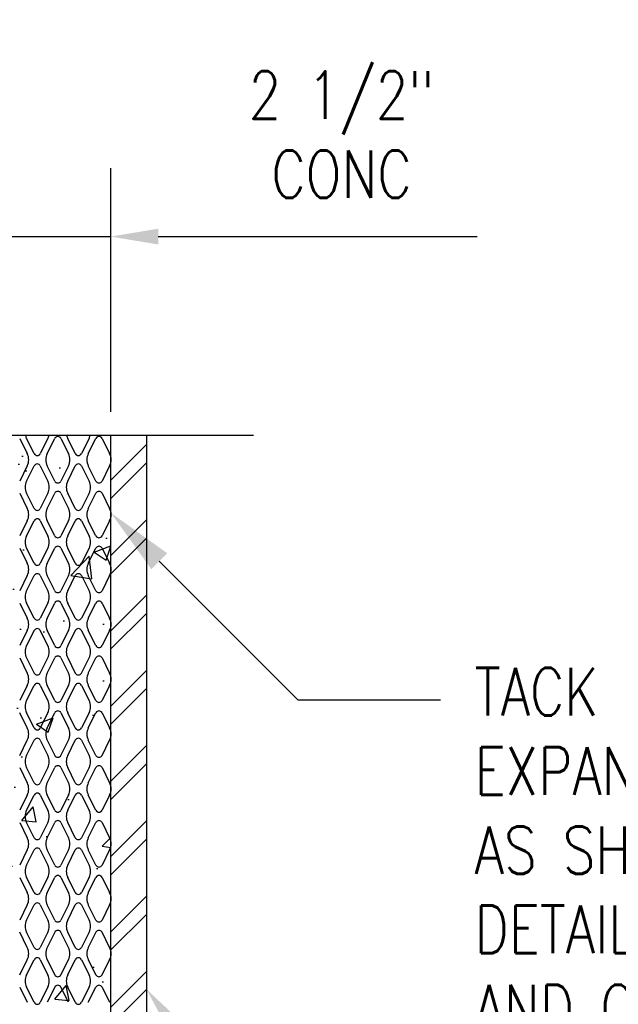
# Model space of a CAD drawing. Header units: inches. Extents: x 19 to 297, y 45 to 143.
# Tile 10 of 23: x 169 to 175, y 52 to 62. Entities that reach past the tile are written whole.
import ezdxf
from ezdxf import colors
from ezdxf.entities.mleader import LeaderData, LeaderLine
from ezdxf.math import Vec2, Vec3

# ---------------------------------------------------------------- set-up
doc = ezdxf.new("R2010")
doc.units = ezdxf.units.IN
doc.header["$MEASUREMENT"] = 0
for name, color, linetype in [('A-DETL-MEDM', 3, 'Continuous'), ('A-DETL-THIN', 1, 'Continuous'), ('S-ANNO-DIMS', 1, 'Continuous'), ('S-ANNO-NOTE', 2, 'Continuous')]:
    doc.layers.add(name, color=color, linetype=linetype)
doc.layers.add('M-DETL-PATT', color=9, linetype='Continuous', true_color=0x808080)
doc.styles.add('Annotative', font='romans.shx', dxfattribs={"width": 0.8, "height": 0.125})
doc.dimstyles.new('Annotative', dxfattribs={"dimscale": 0, "dimtxt": 0.125, "dimasz": 0.125, "dimexe": 0.18, "dimexo": 0.0625, "dimgap": 0.09, "dimtad": 1, "dimdec": 3, "dimzin": 3, "dimdsep": 46, "dimlunit": 4, "dimtxsty": 'Annotative', "dimcen": 0.09, "dimclrt": 2, "dimazin": 2, "dimtfac": 1, "dimtdec": 3, "dimtmove": 0, "dimatfit": 0, "dimfxl": 1, "dimtfill": 1, "dimfrac": 2, "dimtolj": 1, "dimtzin": 0, "dimarcsym": 0})

# ---------------------------------------------------------------- blocks, each defined once
blk = doc.blocks.new('*D34')
at = {"layer": 'Defpoints', "color": 0, "transparency": 16777216}
for p in [(169.904, 59.932), (167.404, 57.838), (169.904, 57.838)]:
    blk.add_point(p, dxfattribs=at)
at = {"layer": 'S-ANNO-DIMS', "color": 0, "lineweight": -2, "transparency": 16777216}
for p, q in [((167.404, 58.088), (167.404, 60.652)), ((169.904, 58.088), (169.904, 60.652)), ((166.904, 59.932), (166.404, 59.932)), ((167.404, 59.932), (169.904, 59.932)), ((170.404, 59.932), (173.758, 59.932))]:
    blk.add_line(p, q, dxfattribs=at)
at = {"layer": 'S-ANNO-DIMS', "color": 0, "transparency": 16777216}
for points in [[(166.904, 60.015), (166.904, 59.849), (167.404, 59.932)], [(170.404, 60.015), (170.404, 59.849), (169.904, 59.932)]]:
    blk.add_solid(points, dxfattribs=at)
at = {"layer": 'S-ANNO-DIMS', "color": 2, "transparency": 16777216, "insert": (172.331, 61.006), "char_height": 0.5, "attachment_point": 5, "style": 'Annotative', "bg_fill": 3, "box_fill_scale": 1.25, "bg_fill_color": 256, "bg_fill_true_color": 13158600, "bg_fill_transparency": 0}
blk.add_mtext('\\A1;2 1/2"\\PCONC', dxfattribs=at)

msp = doc.modelspace()

# ---------------------------------------------------------------- hatches: boundary and pattern name
at = {"layer": 'M-DETL-PATT', "lineweight": -3}
h = msp.add_hatch(dxfattribs=at)
h.set_pattern_fill('AR-CONC', color=256, scale=0.25, style=0)
h.set_pattern_definition([(50, (0, 3.8136), (1.79315, -0.15688), [0.1875, -2.0625]), (355, (0, 3.8136), (-0.346878, 1.88048), [0.15, -1.65]), (100.4514, (0.1494, 3.8005), (1.446272, 1.7236), [0.15935, -1.752855]), (46.1842, (0, 4.3136), (2.668103, -0.413798), [0.28125, -3.09375]), (96.6356, (0.2223, 4.279), (2.336655, 2.435297), [0.239026, -2.629284]), (351.1842, (0, 4.3136), (2.336655, 2.435297), [0.225, -2.475]), (21, (0.25, 4.1886), (1.492268, -1.006547), [0.1875, -2.0625]), (326, (0.25, 4.1886), (0.608288, 1.812875), [0.15, -1.65]), (71.4514, (0.3744, 4.1047), (2.100556, 0.806328), [0.15935, -1.752855]), (37.5, (0, 3.81356), (0.0303996, 0.8322346), [0, -1.63, 0, -1.675, 0, -1.65625]), (7.5, (0, 3.8136), (0.657674, 0.9860293), [0, -0.955, 0, -1.5925, 0, -0.63125]), (327.5, (-0.5575, 3.81356), (1.334556, -0.0563872), [0, -0.625, 0, -1.95, 0, -2.5875]), (317.5, (-0.8075, 3.8136), (1.4579654, 0.2502625), [0, -0.8125, 0, -1.295, 0, -1.8375])])
h.paths.add_polyline_path([(167.4044, 57.8377), (169.9044, 57.8377), (169.9044, 51.8513), (169.7833, 51.796), (169.6796, 51.7125), (169.5997, 51.606), (169.5486, 51.4831), (169.5294, 51.3513), (169.4669, 50.4138), (169.4149, 50.2614), (169.3258, 50.1273), (169.2055, 50.0203), (169.0618, 49.9476), (168.9044, 49.9138), (167.2794, 49.9138), (167.3117, 49.9181), (167.3419, 49.9306), (167.3678, 49.9504), (167.3876, 49.9763), (167.4001, 50.0065), (167.4044, 50.0388), (167.4044, 51.8513)])
h = msp.add_hatch(dxfattribs=at)
h.set_pattern_fill('FP_1', color=8, style=0, pattern_type=2)
h.set_pattern_definition([(45, (67.24876, 3.81356), (-0.3959798, 0.3959798), []), (45, (67.24876, 4.41356), (-0.3959798, 0.3959798), [])])
h.paths.add_polyline_path([(170.2794, 57.8377), (170.2794, 49.9138), (169.9044, 49.9138), (169.9044, 57.8377)])

# ---------------------------------------------------------------- linework, layer by layer
at = {"layer": 'A-DETL-MEDM', "lineweight": -3}
for p, q in [((169.9044, 49.4138), (169.9044, 57.8377)), ((170.2794, 57.8377), (170.2794, 49.9138))]:
    msp.add_line(p, q, dxfattribs=at)
at = {"layer": 'A-DETL-THIN', "lineweight": -3}
for p, q in [((169.9044, 49.9138), (169.9044, 57.8377)), ((170.2794, 57.8377), (170.2794, 49.9138)), ((168.9462, 57.808), (169.026, 57.6484)), ((169.0982, 57.6484), (169.0184, 57.808)), ((169.2426, 57.808), (169.1628, 57.6484)), ((169.2349, 57.6484), (169.3147, 57.808)), ((169.3793, 57.808), (169.4591, 57.6484)), ((169.5313, 57.6484), (169.4515, 57.808)), ((169.6757, 57.808), (169.5959, 57.6484)), ((169.6681, 57.6484), (169.7479, 57.808)), ((169.8124, 57.808), (169.8922, 57.6484)), ((169.026, 57.5193), (168.9462, 57.3596)), ((169.0184, 57.3596), (169.0982, 57.5193)), ((169.1628, 57.5193), (169.2426, 57.3596)), ((169.3147, 57.3596), (169.2349, 57.5193)), ((169.4591, 57.5193), (169.3793, 57.3596)), ((169.4515, 57.3596), (169.5313, 57.5193)), ((169.5959, 57.5193), (169.6757, 57.3596)), ((169.7479, 57.3596), (169.6681, 57.5193)), ((169.8922, 57.5193), (169.8124, 57.3596)), ((168.9462, 57.2305), (169.026, 57.0709)), ((169.0982, 57.0709), (169.0184, 57.2305)), ((169.2426, 57.2305), (169.1628, 57.0709)), ((169.2349, 57.0709), (169.3147, 57.2305)), ((169.3793, 57.2305), (169.4591, 57.0709)), ((169.5313, 57.0709), (169.4515, 57.2305)), ((169.6757, 57.2305), (169.5959, 57.0709)), ((169.6681, 57.0709), (169.7479, 57.2305)), ((169.8124, 57.2305), (169.8922, 57.0709)), ((169.026, 56.9418), (168.9462, 56.7821)), ((169.0184, 56.7821), (169.0982, 56.9418)), ((169.1628, 56.9418), (169.2426, 56.7821)), ((169.3147, 56.7821), (169.2349, 56.9418)), ((169.4591, 56.9418), (169.3793, 56.7821)), ((169.4515, 56.7821), (169.5313, 56.9418)), ((169.5959, 56.9418), (169.6757, 56.7821)), ((169.7479, 56.7821), (169.6681, 56.9418)), ((169.8922, 56.9418), (169.8124, 56.7821)), ((168.9462, 56.653), (169.026, 56.4934)), ((169.0982, 56.4934), (169.0184, 56.653)), ((169.2426, 56.653), (169.1628, 56.4934)), ((169.2349, 56.4934), (169.3147, 56.653)), ((169.3793, 56.653), (169.4591, 56.4934)), ((169.5313, 56.4934), (169.4515, 56.653)), ((169.6757, 56.653), (169.5959, 56.4934)), ((169.6681, 56.4934), (169.7479, 56.653)), ((169.8124, 56.653), (169.8922, 56.4934)), ((169.026, 56.3643), (168.9462, 56.2046)), ((169.0184, 56.2046), (169.0982, 56.3643)), ((169.1628, 56.3643), (169.2426, 56.2046)), ((169.3147, 56.2046), (169.2349, 56.3643)), ((169.4591, 56.3643), (169.3793, 56.2046)), ((169.4515, 56.2046), (169.5313, 56.3643)), ((169.5959, 56.3643), (169.6757, 56.2046)), ((169.7479, 56.2046), (169.6681, 56.3643)), ((169.8922, 56.3643), (169.8124, 56.2046)), ((168.9462, 56.0755), (169.026, 55.9159)), ((169.0982, 55.9159), (169.0184, 56.0755)), ((169.2426, 56.0755), (169.1628, 55.9159)), ((169.2349, 55.9159), (169.3147, 56.0755)), ((169.3793, 56.0755), (169.4591, 55.9159)), ((169.5313, 55.9159), (169.4515, 56.0755)), ((169.6757, 56.0755), (169.5959, 55.9159)), ((169.6681, 55.9159), (169.7479, 56.0755)), ((169.8124, 56.0755), (169.8922, 55.9159)), ((169.026, 55.7868), (168.9462, 55.6271)), ((169.0982, 55.7868), (169.0184, 55.6271)), ((169.2426, 55.6271), (169.1628, 55.7868)), ((169.3147, 55.6271), (169.2349, 55.7868)), ((169.4591, 55.7868), (169.3793, 55.6271)), ((169.5313, 55.7868), (169.4515, 55.6271)), ((169.6757, 55.6271), (169.5959, 55.7868)), ((169.7479, 55.6271), (169.6681, 55.7868)), ((169.8922, 55.7868), (169.8124, 55.6271)), ((168.9462, 55.498), (169.026, 55.3384)), ((169.0184, 55.498), (169.0982, 55.3384)), ((169.1628, 55.3384), (169.2426, 55.498)), ((169.2349, 55.3384), (169.3147, 55.498)), ((169.3793, 55.498), (169.4591, 55.3384)), ((169.4515, 55.498), (169.5313, 55.3384)), ((169.5959, 55.3384), (169.6757, 55.498)), ((169.6681, 55.3384), (169.7479, 55.498)), ((169.8124, 55.498), (169.8922, 55.3384)), ((169.026, 55.2093), (168.9462, 55.0496)), ((169.0184, 55.0496), (169.0982, 55.2093)), ((169.1628, 55.2093), (169.2426, 55.0496)), ((169.3147, 55.0496), (169.2349, 55.2093)), ((169.4591, 55.2093), (169.3793, 55.0496)), ((169.4515, 55.0496), (169.5313, 55.2093)), ((169.5959, 55.2093), (169.6757, 55.0496)), ((169.7479, 55.0496), (169.6681, 55.2093)), ((169.8922, 55.2093), (169.8124, 55.0496)), ((169.026, 54.7609), (168.9462, 54.9205)), ((169.0982, 54.7609), (169.0184, 54.9205)), ((169.2426, 54.9205), (169.1628, 54.7609)), ((169.2349, 54.7609), (169.3147, 54.9205)), ((169.3793, 54.9205), (169.4591, 54.7609)), ((169.5313, 54.7609), (169.4515, 54.9205)), ((169.6757, 54.9205), (169.5959, 54.7609)), ((169.6681, 54.7609), (169.7479, 54.9205)), ((169.8124, 54.9205), (169.8922, 54.7609)), ((168.9462, 54.4721), (169.026, 54.6318)), ((169.0184, 54.4721), (169.0982, 54.6318)), ((169.1628, 54.6318), (169.2426, 54.4721)), ((169.2349, 54.6318), (169.3147, 54.4721)), ((169.3793, 54.4721), (169.4591, 54.6318)), ((169.4515, 54.4721), (169.5313, 54.6318)), ((169.5959, 54.6318), (169.6757, 54.4721)), ((169.7479, 54.4721), (169.6681, 54.6318)), ((169.8124, 54.4721), (169.8922, 54.6318)), ((168.9462, 54.343), (169.026, 54.1834)), ((169.0982, 54.1834), (169.0184, 54.343)), ((169.2426, 54.343), (169.1628, 54.1834)), ((169.2349, 54.1834), (169.3147, 54.343)), ((169.3793, 54.343), (169.4591, 54.1834)), ((169.5313, 54.1834), (169.4515, 54.343)), ((169.6757, 54.343), (169.5959, 54.1834)), ((169.6681, 54.1834), (169.7479, 54.343)), ((169.8124, 54.343), (169.8922, 54.1834)), ((169.026, 54.0543), (168.9462, 53.8946)), ((169.0184, 53.8946), (169.0982, 54.0543)), ((169.1628, 54.0543), (169.2426, 53.8946)), ((169.3147, 53.8946), (169.2349, 54.0543)), ((169.4591, 54.0543), (169.3793, 53.8946)), ((169.4515, 53.8946), (169.5313, 54.0543)), ((169.5959, 54.0543), (169.6757, 53.8946)), ((169.7479, 53.8946), (169.6681, 54.0543)), ((169.8922, 54.0543), (169.8124, 53.8946)), ((168.9462, 53.7655), (169.026, 53.6059)), ((169.0982, 53.6059), (169.0184, 53.7655)), ((169.2426, 53.7655), (169.1628, 53.6059)), ((169.2349, 53.6059), (169.3147, 53.7655)), ((169.3793, 53.7655), (169.4591, 53.6059)), ((169.5313, 53.6059), (169.4515, 53.7655)), ((169.6757, 53.7655), (169.5959, 53.6059)), ((169.6681, 53.6059), (169.7479, 53.7655)), ((169.8124, 53.7655), (169.8922, 53.6059)), ((169.026, 53.4768), (168.9462, 53.3171)), ((169.0184, 53.3171), (169.0982, 53.4768)), ((169.1628, 53.4768), (169.2426, 53.3171)), ((169.3147, 53.3171), (169.2349, 53.4768)), ((169.4591, 53.4768), (169.3793, 53.3171)), ((169.4515, 53.3171), (169.5313, 53.4768)), ((169.5959, 53.4768), (169.6757, 53.3171)), ((169.7479, 53.3171), (169.6681, 53.4768)), ((169.8922, 53.4768), (169.8124, 53.3171)), ((168.9462, 53.188), (169.026, 53.0284)), ((169.0982, 53.0284), (169.0184, 53.188)), ((169.2426, 53.188), (169.1628, 53.0284)), ((169.2349, 53.0284), (169.3147, 53.188)), ((169.3793, 53.188), (169.4591, 53.0284)), ((169.5313, 53.0284), (169.4515, 53.188)), ((169.6757, 53.188), (169.5959, 53.0284)), ((169.6681, 53.0284), (169.7479, 53.188)), ((169.8124, 53.188), (169.8922, 53.0284)), ((169.026, 52.8993), (168.9462, 52.7396)), ((169.0184, 52.7396), (169.0982, 52.8993)), ((169.1628, 52.8993), (169.2426, 52.7396)), ((169.3147, 52.7396), (169.2349, 52.8993)), ((169.4591, 52.8993), (169.3793, 52.7396)), ((169.4515, 52.7396), (169.5313, 52.8993)), ((169.5959, 52.8993), (169.6757, 52.7396)), ((169.7479, 52.7396), (169.6681, 52.8993)), ((169.8922, 52.8993), (169.8124, 52.7396)), ((169.026, 52.4509), (168.9462, 52.6105)), ((169.0982, 52.4509), (169.0184, 52.6105)), ((169.2426, 52.6105), (169.1628, 52.4509)), ((169.3147, 52.6105), (169.2349, 52.4509)), ((169.4591, 52.4509), (169.3793, 52.6105)), ((169.5313, 52.4509), (169.4515, 52.6105)), ((169.6757, 52.6105), (169.5959, 52.4509)), ((169.7479, 52.6105), (169.6681, 52.4509)), ((169.8922, 52.4509), (169.8124, 52.6105)), ((168.9462, 52.1621), (169.026, 52.3218)), ((169.0184, 52.1621), (169.0982, 52.3218)), ((169.1628, 52.3218), (169.2426, 52.1621)), ((169.2349, 52.3218), (169.3147, 52.1621)), ((169.3793, 52.1621), (169.4591, 52.3218)), ((169.4515, 52.1621), (169.5313, 52.3218)), ((169.5959, 52.3218), (169.6757, 52.1621)), ((169.6681, 52.3218), (169.7479, 52.1621)), ((169.8124, 52.1621), (169.8922, 52.3218)), ((168.9462, 52.033), (169.026, 51.8734)), ((169.0982, 51.8734), (169.0184, 52.033)), ((169.2426, 52.033), (169.1628, 51.8734)), ((169.3147, 52.033), (169.2349, 51.8734)), ((169.4591, 51.8734), (169.3793, 52.033)), ((169.5313, 51.8734), (169.4515, 52.033)), ((169.6757, 52.033), (169.5959, 51.8734)), ((169.6681, 51.8734), (169.7479, 52.033)), ((169.8124, 52.033), (169.8922, 51.8734))]:
    msp.add_line(p, q, dxfattribs=at)
for centre, radius, start, end in [((169.1475, 57.8726), 0.1444, 193.97167, 206.56505), ((169.1134, 57.8726), 0.1444, 333.43495, 346.02833), ((169.347, 57.7919), 0.0361, 26.56505, 153.43495), ((169.5806, 57.8726), 0.1444, 193.97167, 206.56505), ((169.5466, 57.8726), 0.1444, 333.43495, 346.02833), ((169.7802, 57.7919), 0.0361, 26.56505, 153.43495), ((168.8969, 57.5838), 0.1444, 333.43495, 26.56505), ((169.1305, 57.6645), 0.0361, 206.56505, 333.43495), ((169.3641, 57.5838), 0.1444, 153.43495, 206.56505), ((169.33, 57.5838), 0.1444, 333.43495, 26.56505), ((169.5636, 57.6645), 0.0361, 206.56505, 333.43495), ((169.7972, 57.5838), 0.1444, 153.43495, 206.56505), ((169.7631, 57.5838), 0.1444, 333.43495, 26.56505), ((169.1305, 57.5031), 0.0361, 26.56505, 153.43495), ((169.5636, 57.5031), 0.0361, 26.56505, 153.43495), ((169.1475, 57.2951), 0.1444, 153.43495, 206.56505), ((169.1134, 57.2951), 0.1444, 333.43495, 26.56505), ((169.347, 57.3758), 0.0361, 206.56505, 333.43495), ((169.5806, 57.2951), 0.1444, 153.43495, 206.56505), ((169.5466, 57.2951), 0.1444, 333.43495, 26.56505), ((169.7802, 57.3758), 0.0361, 206.56505, 333.43495), ((169.347, 57.2144), 0.0361, 26.56505, 153.43495), ((169.7802, 57.2144), 0.0361, 26.56505, 153.43495), ((168.8969, 57.0063), 0.1444, 333.43495, 26.56505), ((169.1305, 57.087), 0.0361, 206.56505, 333.43495), ((169.3641, 57.0063), 0.1444, 153.43495, 206.56505), ((169.33, 57.0063), 0.1444, 333.43495, 26.56505), ((169.5636, 57.087), 0.0361, 206.56505, 333.43495), ((169.7972, 57.0063), 0.1444, 153.43495, 206.56505), ((169.7631, 57.0063), 0.1444, 333.43495, 26.56505), ((169.1305, 56.9256), 0.0361, 26.56505, 153.43495), ((169.5636, 56.9256), 0.0361, 26.56505, 153.43495), ((169.1475, 56.7176), 0.1444, 153.43495, 206.56505), ((169.1134, 56.7176), 0.1444, 333.43495, 26.56505), ((169.347, 56.7983), 0.0361, 206.56505, 333.43495), ((169.5806, 56.7176), 0.1444, 153.43495, 206.56505), ((169.5466, 56.7176), 0.1444, 333.43495, 26.56505), ((169.7802, 56.7983), 0.0361, 206.56505, 333.43495), ((169.347, 56.6369), 0.0361, 26.56505, 153.43495), ((169.7802, 56.6369), 0.0361, 26.56505, 153.43495), ((168.8969, 56.4288), 0.1444, 333.43495, 26.56505), ((169.1305, 56.5095), 0.0361, 206.56505, 333.43495), ((169.3641, 56.4288), 0.1444, 153.43495, 206.56505), ((169.33, 56.4288), 0.1444, 333.43495, 26.56505), ((169.5636, 56.5095), 0.0361, 206.56505, 333.43495), ((169.7972, 56.4288), 0.1444, 153.43495, 206.56505), ((169.7631, 56.4288), 0.1444, 333.43495, 26.56505), ((169.1305, 56.3481), 0.0361, 26.56505, 153.43495), ((169.5636, 56.3481), 0.0361, 26.56505, 153.43495), ((169.1475, 56.1401), 0.1444, 153.43495, 206.56505), ((169.1134, 56.1401), 0.1444, 333.43495, 26.56505), ((169.347, 56.2208), 0.0361, 206.56505, 333.43495), ((169.5806, 56.1401), 0.1444, 153.43495, 206.56505), ((169.5466, 56.1401), 0.1444, 333.43495, 26.56505), ((169.7802, 56.2208), 0.0361, 206.56505, 333.43495), ((169.347, 56.0594), 0.0361, 26.56505, 153.43495), ((169.7802, 56.0594), 0.0361, 26.56505, 153.43495), ((168.8969, 55.8513), 0.1444, 333.43495, 26.56505), ((169.1305, 55.932), 0.0361, 206.56505, 333.43495), ((169.3641, 55.8513), 0.1444, 153.43495, 206.56505), ((169.33, 55.8513), 0.1444, 333.43495, 26.56505), ((169.5636, 55.932), 0.0361, 206.56505, 333.43495), ((169.7972, 55.8513), 0.1444, 153.43495, 206.56505), ((169.7631, 55.8513), 0.1444, 333.43495, 26.56505), ((169.1305, 55.7706), 0.0361, 26.56505, 153.43495), ((169.5636, 55.7706), 0.0361, 26.56505, 153.43495), ((169.1475, 55.5626), 0.1444, 153.43495, 206.56505), ((169.1134, 55.5626), 0.1444, 333.43495, 26.56505), ((169.347, 55.6433), 0.0361, 206.56505, 333.43495), ((169.5806, 55.5626), 0.1444, 153.43495, 206.56505), ((169.5466, 55.5626), 0.1444, 333.43495, 26.56505), ((169.7802, 55.6433), 0.0361, 206.56505, 333.43495), ((169.347, 55.4819), 0.0361, 26.56505, 153.43495), ((169.7802, 55.4819), 0.0361, 26.56505, 153.43495), ((168.8969, 55.2738), 0.1444, 333.43495, 26.56505), ((169.1305, 55.3545), 0.0361, 206.56505, 333.43495), ((169.3641, 55.2738), 0.1444, 153.43495, 206.56505), ((169.33, 55.2738), 0.1444, 333.43495, 26.56505), ((169.5636, 55.3545), 0.0361, 206.56505, 333.43495), ((169.7972, 55.2738), 0.1444, 153.43495, 206.56505), ((169.7631, 55.2738), 0.1444, 333.43495, 26.56505), ((169.1305, 55.1931), 0.0361, 26.56505, 153.43495), ((169.5636, 55.1931), 0.0361, 26.56505, 153.43495), ((169.1475, 54.9851), 0.1444, 153.43495, 206.56505), ((169.1134, 54.9851), 0.1444, 333.43495, 26.56505), ((169.347, 55.0658), 0.0361, 206.56505, 333.43495), ((169.5806, 54.9851), 0.1444, 153.43495, 206.56505), ((169.5466, 54.9851), 0.1444, 333.43495, 26.56505), ((169.7802, 55.0658), 0.0361, 206.56505, 333.43495), ((169.347, 54.9044), 0.0361, 26.56505, 153.43495), ((169.7802, 54.9044), 0.0361, 26.56505, 153.43495), ((168.8969, 54.6963), 0.1444, 333.43495, 26.56505), ((169.1305, 54.777), 0.0361, 206.56505, 333.43495), ((169.3641, 54.6963), 0.1444, 153.43495, 206.56505), ((169.33, 54.6963), 0.1444, 333.43495, 26.56505), ((169.5636, 54.777), 0.0361, 206.56505, 333.43495), ((169.7972, 54.6963), 0.1444, 153.43495, 206.56505), ((169.7631, 54.6963), 0.1444, 333.43495, 26.56505), ((169.1305, 54.6156), 0.0361, 26.56505, 153.43495), ((169.5636, 54.6156), 0.0361, 26.56505, 153.43495), ((169.1475, 54.4076), 0.1444, 153.43495, 206.56505), ((169.1134, 54.4076), 0.1444, 333.43495, 26.56505), ((169.347, 54.4883), 0.0361, 206.56505, 333.43495), ((169.5806, 54.4076), 0.1444, 153.43495, 206.56505), ((169.5466, 54.4076), 0.1444, 333.43495, 26.56505), ((169.7802, 54.4883), 0.0361, 206.56505, 333.43495), ((169.347, 54.3269), 0.0361, 26.56505, 153.43495), ((169.7802, 54.3269), 0.0361, 26.56505, 153.43495), ((168.8969, 54.1188), 0.1444, 333.43495, 26.56505), ((169.1305, 54.1995), 0.0361, 206.56505, 333.43495), ((169.3641, 54.1188), 0.1444, 153.43495, 206.56505), ((169.33, 54.1188), 0.1444, 333.43495, 26.56505), ((169.5636, 54.1995), 0.0361, 206.56505, 333.43495), ((169.7972, 54.1188), 0.1444, 153.43495, 206.56505), ((169.7631, 54.1188), 0.1444, 333.43495, 26.56505), ((169.1305, 54.0381), 0.0361, 26.56505, 153.43495), ((169.5636, 54.0381), 0.0361, 26.56505, 153.43495), ((169.1475, 53.8301), 0.1444, 153.43495, 206.56505), ((169.1134, 53.8301), 0.1444, 333.43495, 26.56505), ((169.347, 53.9108), 0.0361, 206.56505, 333.43495), ((169.5806, 53.8301), 0.1444, 153.43495, 206.56505), ((169.5466, 53.8301), 0.1444, 333.43495, 26.56505), ((169.7802, 53.9108), 0.0361, 206.56505, 333.43495), ((169.347, 53.7494), 0.0361, 26.56505, 153.43495), ((169.7802, 53.7494), 0.0361, 26.56505, 153.43495), ((168.8969, 53.5413), 0.1444, 333.43495, 26.56505), ((169.1305, 53.622), 0.0361, 206.56505, 333.43495), ((169.3641, 53.5413), 0.1444, 153.43495, 206.56505), ((169.33, 53.5413), 0.1444, 333.43495, 26.56505), ((169.5636, 53.622), 0.0361, 206.56505, 333.43495), ((169.7972, 53.5413), 0.1444, 153.43495, 206.56505), ((169.7631, 53.5413), 0.1444, 333.43495, 26.56505), ((169.1305, 53.4606), 0.0361, 26.56505, 153.43495), ((169.5636, 53.4606), 0.0361, 26.56505, 153.43495), ((169.1475, 53.2526), 0.1444, 153.43495, 206.56505), ((169.1134, 53.2526), 0.1444, 333.43495, 26.56505), ((169.347, 53.3333), 0.0361, 206.56505, 333.43495), ((169.5806, 53.2526), 0.1444, 153.43495, 206.56505), ((169.5466, 53.2526), 0.1444, 333.43495, 26.56505), ((169.7802, 53.3333), 0.0361, 206.56505, 333.43495), ((169.347, 53.1719), 0.0361, 26.56505, 153.43495), ((169.7802, 53.1719), 0.0361, 26.56505, 153.43495), ((168.8969, 52.9638), 0.1444, 333.43495, 26.56505), ((169.1305, 53.0445), 0.0361, 206.56505, 333.43495), ((169.3641, 52.9638), 0.1444, 153.43495, 206.56505), ((169.33, 52.9638), 0.1444, 333.43495, 26.56505), ((169.5636, 53.0445), 0.0361, 206.56505, 333.43495), ((169.7972, 52.9638), 0.1444, 153.43495, 206.56505), ((169.7631, 52.9638), 0.1444, 333.43495, 26.56505), ((169.1305, 52.8831), 0.0361, 26.56505, 153.43495), ((169.5636, 52.8831), 0.0361, 26.56505, 153.43495), ((169.1475, 52.6751), 0.1444, 153.43495, 206.56505), ((169.1134, 52.6751), 0.1444, 333.43495, 26.56505), ((169.347, 52.7558), 0.0361, 206.56505, 333.43495), ((169.5806, 52.6751), 0.1444, 153.43495, 206.56505), ((169.5466, 52.6751), 0.1444, 333.43495, 26.56505), ((169.7802, 52.7558), 0.0361, 206.56505, 333.43495), ((169.347, 52.5944), 0.0361, 26.56505, 153.43495), ((169.7802, 52.5944), 0.0361, 26.56505, 153.43495), ((168.8969, 52.3863), 0.1444, 333.43495, 26.56505), ((169.1305, 52.467), 0.0361, 206.56505, 333.43495), ((169.3641, 52.3863), 0.1444, 153.43495, 206.56505), ((169.33, 52.3863), 0.1444, 333.43495, 26.56505), ((169.5636, 52.467), 0.0361, 206.56505, 333.43495), ((169.7972, 52.3863), 0.1444, 153.43495, 206.56505), ((169.7631, 52.3863), 0.1444, 333.43495, 26.56505), ((169.1305, 52.3056), 0.0361, 26.56505, 153.43495), ((169.5636, 52.3056), 0.0361, 26.56505, 153.43495), ((169.1475, 52.0976), 0.1444, 153.43495, 206.56505), ((169.1134, 52.0976), 0.1444, 333.43495, 26.56505), ((169.347, 52.1783), 0.0361, 206.56505, 333.43495), ((169.5806, 52.0976), 0.1444, 153.43495, 206.56505), ((169.5466, 52.0976), 0.1444, 333.43495, 26.56505), ((169.7802, 52.1783), 0.0361, 206.56505, 333.43495), ((169.347, 52.0169), 0.0361, 26.56505, 153.43495), ((169.7802, 52.0169), 0.0361, 26.56505, 153.43495), ((169.1305, 51.8895), 0.0361, 206.56505, 333.43495), ((169.5636, 51.8895), 0.0361, 206.56505, 333.43495)]:
    msp.add_arc(centre, radius, start, end, dxfattribs=at)

# ---------------------------------------------------------------- leaders
at = {"layer": 'S-ANNO-NOTE', "lineweight": -3}
ml = msp.add_multileader_mtext('Standard', dxfattribs=at)
ml.set_content('\\pxt3.2,6.4,9.6,12.8,16,19.2,22.4,25.6,28.8,32,35.2,38.4,41.6,44.8,48,51.2,54.4,57.6,60.8,64,67.2,70.4,73.6,76.8,80,83.2,86.4,89.6,92.8,96,99.2,102.4;{\\C256;1x IPE WOOD}', color=2, style='Annotative')
ml.set_leader_properties(color=1)
ml.build(insert=Vec2(0, 0))
ml.multileader.update_dxf_attribs({"text_right_attachment_type": 3, "dogleg_length": 0.375, "arrow_head_size": 0.72, "scale": 4})
ctx = ml.context
ctx.base_point, ctx.scale, ctx.char_height, ctx.arrow_head_size, ctx.landing_gap_size, ctx.plane_origin = Vec3(153.5856, 57.1433), 4, 0.5, 0.72, 0.36, Vec3(173.6879, 99.5947)
ctx.right_attachment = 3
notes = []
notes.append((ctx, [(0, (1, 1, 0), (159.7484, 57.1433), (-1, 0), 1.5, [(0, [(163.1544, 54.2865)], 0, [])])]))
ctx.mtext.insert, ctx.mtext.width, ctx.mtext.flow_direction = Vec3(153.9456, 57.3933), 5.133341, 5
ml = msp.add_multileader_mtext('Standard', dxfattribs=at)
ml.set_content('\\pxt3.2,6.4,9.6,12.8,16,19.2,22.4,25.6,28.8,32,35.2,38.4,41.6,44.8,48,51.2,54.4,57.6,60.8,64,67.2,70.4,73.6,76.8,80,83.2,86.4,89.6,92.8,96,99.2,102.4;{\\C256;TACK WELD\\PEXPANDED MTL\\PAS SHOWN IN\\PDETAILS C1/\\PAND C3/ S-705}', color=2, style='Annotative')
ml.set_leader_properties(color=1)
ml.build(insert=Vec2(0, 0))
ml.multileader.update_dxf_attribs({"text_right_attachment_type": 3, "dogleg_length": 0.375, "arrow_head_size": 0.72, "scale": 4})
ctx = ml.context
ctx.base_point, ctx.scale, ctx.char_height, ctx.arrow_head_size, ctx.landing_gap_size, ctx.plane_origin = Vec3(173.3718, 55.0584), 4, 0.5, 0.72, 0.36, Vec3(158.6304, 97.3806)
ctx.right_attachment = 3
notes.append((ctx, [(0, (1, 1, 0), (171.8718, 55.0584), (1, 0), 1.5, [(0, [(169.9044, 57.0253)], 0, [])])]))
ctx.mtext.insert, ctx.mtext.width, ctx.mtext.flow_direction = Vec3(173.7318, 55.3918), 5.400056, 5
ml = msp.add_multileader_mtext('Standard', dxfattribs=at)
ml.set_content('\\pxt3.2,6.4,9.6,12.8,16,19.2,22.4,25.6,28.8,32,35.2,38.4,41.6,44.8,48,51.2,54.4,57.6,60.8,64,67.2,70.4,73.6,76.8,80,83.2,86.4,89.6,92.8,96,99.2,102.4;{\\C256;3/8" STEEL INTERIOR PLATE, (TYP)}', color=2, style='Annotative')
ml.set_leader_properties(color=1)
ml.build(insert=Vec2(0, 0))
ml.multileader.update_dxf_attribs({"text_right_attachment_type": 3, "dogleg_length": 0.375, "arrow_head_size": 0.72, "scale": 4})
ctx = ml.context
ctx.base_point, ctx.scale, ctx.char_height, ctx.arrow_head_size, ctx.landing_gap_size, ctx.plane_origin = Vec3(173.3718, 49.9216), 4, 0.5, 0.72, 0.36, Vec3(158.6304, 92.2437)
ctx.right_attachment = 3
notes.append((ctx, [(0, (1, 1, 0), (171.8718, 49.9216), (1, 0), 1.5, [(0, [(170.2794, 52.0121)], 0, [])])]))
ctx.mtext.insert, ctx.mtext.width, ctx.mtext.flow_direction = Vec3(173.7318, 50.2549), 5.400056, 5
for ctx, leaders in notes:
    for number, flags, end, landing, length, lines in leaders:
        leader = LeaderData()
        leader.index, (leader.has_last_leader_line, leader.has_dogleg_vector, leader.attachment_direction) = number, flags
        leader.last_leader_point, leader.dogleg_vector, leader.dogleg_length = Vec3(end), Vec3(landing), length
        for number, points, colour, breaks in lines:
            line = LeaderLine()
            line.index, line.vertices, line.color, line.breaks = number, Vec3.list(points), colors.encode_raw_color(colour), breaks
            leader.lines.append(line)
        ctx.leaders.append(leader)

# ---------------------------------------------------------------- next in the draw order: dimensions: what is measured, and where the dimension line sits
at = {"layer": 'S-ANNO-DIMS'}
dim = msp.add_linear_dim(base=(169.9044, 59.9319), p1=(167.4044, 57.8377), p2=(169.9044, 57.8377), text='<>\\PCONC', dimstyle='Annotative', override={"dimpost": '\\X'}, dxfattribs=at)
dim.commit()
dim.dimension.update_dxf_attribs({"geometry": '*D34', "text_midpoint": (172.3311, 59.9319), "dimtype": 160})

# ---------------------------------------------------------------- next in the draw order: linework, layer by layer
at = {"layer": 'A-DETL-THIN', "lineweight": -3}
msp.add_lwpolyline([(171.4044, 57.8377), (166.4044, 57.8377), (166.1544, 57.1509), (165.6544, 58.5246), (165.4044, 57.8377), (160.4044, 57.8377)], dxfattribs=at)

doc.saveas('drawing.dxf')
